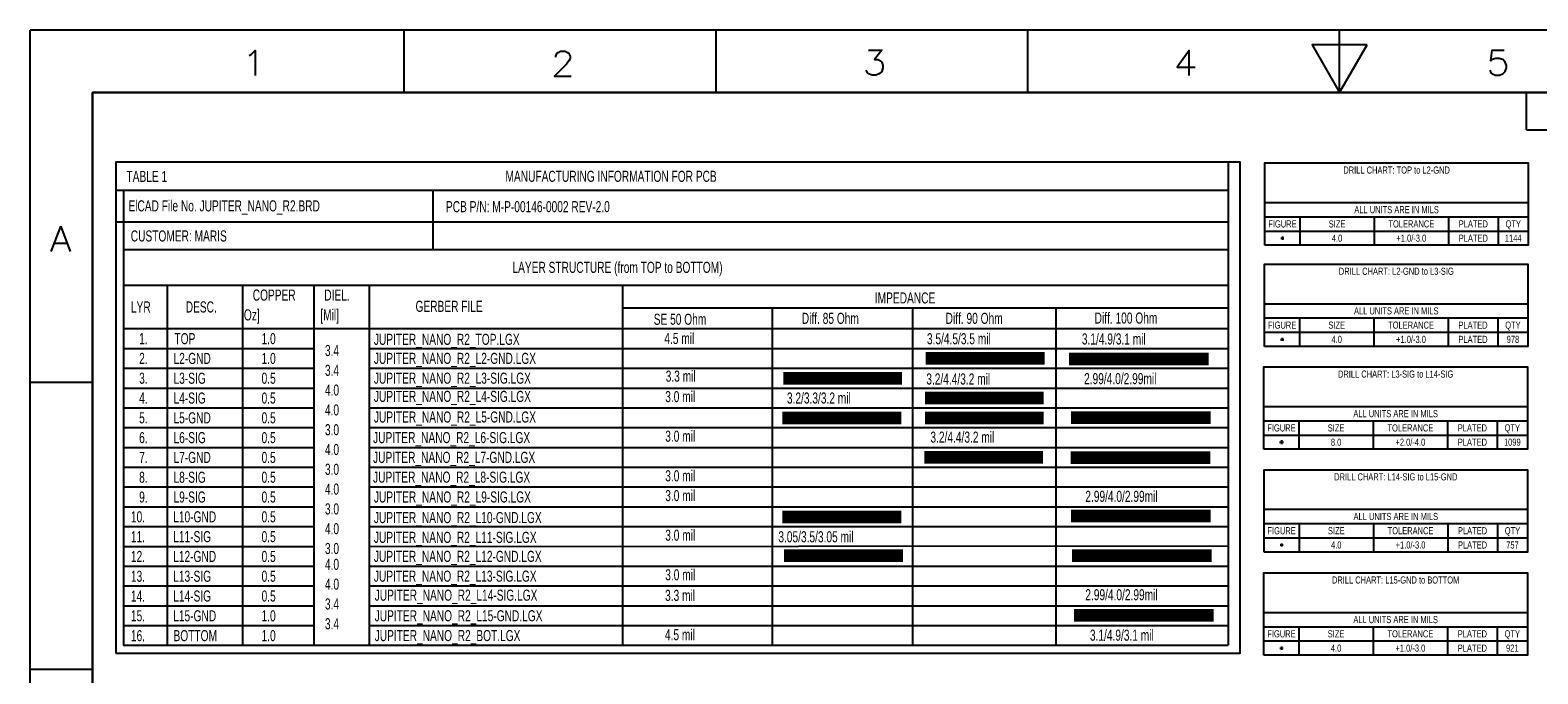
# Model space of a CAD drawing. Extents: x -64 to 356, y -42 to 255.
# Tile 30 of 31: x -64 to 178, y 152 to 255. Entities that reach past the tile are written whole.
import ezdxf
from ezdxf.enums import TextEntityAlignment as Align

# ---------------------------------------------------------------- set-up
doc = ezdxf.new("R2010")
doc.units = 0
for name, color, linetype in [('BG_DIMENSION', 7, 'CONTINUOUS'), ('BG_TITLE_A3', 7, 'CONTINUOUS'), ('MA_NCLEGEND-1-2', 7, 'CONTINUOUS'), ('MA_NCLEGEND-14-15', 7, 'CONTINUOUS'), ('MA_NCLEGEND-15-16', 7, 'CONTINUOUS'), ('MA_NCLEGEND-2-3', 7, 'CONTINUOUS'), ('MA_NCLEGEND-3-14', 7, 'CONTINUOUS')]:
    doc.layers.add(name, color=color, linetype=linetype)

# ---------------------------------------------------------------- blocks, each defined once
blk = doc.blocks.new('FIGURE_CROSS')
for points in [[(-0.5, 0), (0.5, 0)], [(0, 0.5), (0, -0.5)]]:
    blk.add_lwpolyline(points)

msp = doc.modelspace()

# ---------------------------------------------------------------- linework, layer by layer
at = {"layer": 'BG_DIMENSION'}
for points in [[(-50.4698, 155.5496), (129.8702, 155.5496), (129.8702, 234.2896), (-50.4698, 234.2896), (-50.4698, 155.5496)], [(127.9652, 234.2896), (127.9652, 156.87294)], [(-50.4698, 229.8446), (127.9652, 229.8446)], [(-49.1998, 229.8446), (-49.1998, 156.87294), (127.9652, 156.87294)], [(0.4572, 220.3196), (0.4572, 229.8446)], [(-50.4698, 224.7646), (127.9652, 224.7646)], [(-49.1998, 220.3196), (127.9652, 220.3196)], [(-49.1998, 214.6046), (127.9652, 214.6046)], [(-42.2148, 214.6046), (-42.2148, 156.87294)], [(-30.1498, 214.6046), (-30.1498, 156.87294)], [(-18.7198, 214.6046), (-18.7198, 156.87294)], [(-9.8298, 214.6046), (-9.8298, 156.87294)], [(30.8102, 214.65794), (30.8102, 156.99994)], [(30.8102, 210.97494), (127.9652, 210.97494), (127.9652, 210.7946)], [(54.8132, 210.97494), (54.8132, 156.87294)], [(77.2922, 210.97494), (77.2922, 156.87294)], [(100.2792, 211.080604), (100.2792, 156.978604)], [(-49.1998, 207.6196), (127.9652, 207.6196)], [(-49.1998, 204.4446), (-18.7198, 204.4446)], [(-9.8298, 204.4446), (127.9652, 204.4446)], [(-49.1998, 201.2696), (-18.7198, 201.2696)], [(-9.8298, 201.2696), (127.9652, 201.2696)], [(-49.1998, 198.0946), (-18.7198, 198.0946)], [(-9.8298, 198.0946), (127.9652, 198.0946)], [(-49.1998, 194.9196), (-18.7198, 194.9196)], [(-9.8298, 194.9196), (127.9652, 194.9196)], [(-49.1998, 191.7446), (-18.7198, 191.7446)], [(-9.8298, 191.7446), (127.9652, 191.7446)], [(-49.1998, 188.5696), (-18.7198, 188.5696)], [(-9.8298, 188.5696), (127.9652, 188.5696)], [(-49.1998, 185.3946), (-18.7198, 185.3946)], [(-9.8298, 185.3946), (127.9652, 185.3946)], [(-49.1998, 182.2196), (-18.7198, 182.2196)], [(-9.8298, 182.2196), (127.9652, 182.2196)], [(-49.1998, 179.0446), (-18.7198, 179.0446)], [(-9.8298, 179.0446), (127.9652, 179.0446)], [(-49.1998, 175.8696), (-18.7198, 175.8696)], [(-9.8298, 175.8696), (127.9652, 175.8696)], [(-49.1998, 172.6946), (-18.7198, 172.6946)], [(-9.8298, 172.6946), (127.9652, 172.790358)], [(-49.1998, 169.5196), (-18.7198, 169.5196)], [(-9.8298, 169.5196), (127.9652, 169.5196)], [(-49.1998, 166.3446), (-18.7198, 166.3446)], [(-9.8298, 166.3446), (127.9652, 166.3446)], [(-49.1998, 163.1696), (-18.7198, 163.1696)], [(-9.8298, 163.1696), (127.9652, 163.1696)], [(-49.1998, 159.9946), (-18.7198, 159.9946)], [(-9.8298, 159.9946), (127.9652, 159.9946)]]:
    msp.add_lwpolyline(points, dxfattribs=at)
at = {"layer": 'BG_DIMENSION', "const_width": 2.032}
for points in [[(79.4512, 202.8317), (98.5012, 202.8317)], [(102.43566, 202.76312), (124.8156, 202.76312)], [(56.5912, 199.6567), (75.6412, 199.6567)], [(79.3242, 196.4817), (98.3742, 196.4817)], [(56.4642, 193.3067), (75.5142, 193.3067)], [(79.3242, 193.3067), (98.3742, 193.3067)], [(102.7557, 193.34226), (125.13564, 193.34226)], [(79.1972, 186.9567), (98.2472, 186.9567)], [(102.67696, 186.90336), (125.0569, 186.90336)], [(56.4642, 177.4317), (75.5142, 177.4317)], [(102.7557, 177.56378), (125.13564, 177.56378)], [(56.7182, 171.2087), (75.7682, 171.2087)], [(102.91826, 171.20362), (125.2982, 171.20362)], [(103.24084, 161.62528), (125.62078, 161.62528)]]:
    msp.add_lwpolyline(points, dxfattribs=at)
at = {"layer": 'BG_TITLE_A3'}
for points in [[(-64.191896, -41.52138), (-64.191896, 255.478534)], [(355.808026, 255.478534), (-64.191896, 255.478534)], [(-4.192016, 245.478554), (-4.192016, 255.478534)], [(45.808138, 245.478554), (45.808138, 255.478534)], [(95.808038, 245.478554), (95.808038, 255.478534)], [(145.808192, 245.478554), (145.808192, 255.478534)], [(-29.048964, 251.43206), (-28.667964, 251.62256), (-28.096718, 252.19406), (-28.096718, 248.194068)], [(20.100798, 251.14123), (20.100798, 251.33173), (20.291044, 251.71273), (20.481544, 251.90323), (20.862544, 252.09373), (21.624544, 252.09373), (22.005544, 251.90323), (22.196044, 251.71273), (22.38629, 251.33173), (22.38629, 250.95073), (22.196044, 250.569984), (21.815044, 249.998484), (19.910298, 248.093738), (22.57679, 248.093738)], [(70.277736, 252.276864), (72.372982, 252.276864), (71.229982, 250.753118), (71.801482, 250.753118), (72.182482, 250.562618), (72.372982, 250.372118), (72.563482, 249.800618), (72.563482, 249.419872), (72.372982, 248.848372), (71.991982, 248.467372), (71.420482, 248.276872), (70.848982, 248.276872), (70.277736, 248.467372), (70.087236, 248.657872), (69.896736, 249.038872)], [(121.684288, 248.194068), (121.684288, 252.19406), (119.779542, 249.527314), (122.636788, 249.527314)], [(169.89679, 249.038872), (170.08729, 248.657872), (170.277536, 248.467372), (170.849036, 248.276872), (171.420536, 248.276872), (171.992036, 248.467372), (172.372782, 248.848372), (172.563282, 249.419872), (172.563282, 249.800618), (172.372782, 250.372118), (171.992036, 250.753118), (171.420536, 250.943618), (170.849036, 250.943618), (170.277536, 250.753118), (170.08729, 250.562618), (170.277536, 252.276864), (172.182282, 252.276864)], [(345.808046, 245.478554), (-54.191916, 245.478554)], [(-54.191916, 245.478554), (-54.191916, -31.5214)], [(175.808132, 239.478566), (175.808132, 245.478554)], [(175.808132, 239.478566), (345.808046, 239.478566)], [(-60.806584, 219.978732), (-59.282838, 223.978724), (-57.759092, 219.978732)], [(-60.235084, 221.311978), (-58.330338, 221.311978)], [(-54.191916, 198.97852), (-64.191896, 198.97852)], [(-54.191916, 152.978612), (-64.191896, 152.978612)]]:
    msp.add_lwpolyline(points, dxfattribs=at)
for points in [[(150.222712, 253.098554), (141.393672, 253.098554), (145.808192, 245.478554)], [(-54.191916, -31.5214), (-54.191916, 245.478554), (345.808046, 245.478554), (345.808046, -31.5214)]]:
    msp.add_lwpolyline(points, close=True, dxfattribs=at)
at = {"layer": 'MA_NCLEGEND-1-2'}
msp.add_lwpolyline([(133.8326, 220.98), (133.8326, 234.188), (176.0728, 234.188), (176.0728, 220.98)], close=True, dxfattribs=at)
for points in [[(133.8326, 227.838), (176.0728, 227.838)], [(133.8326, 225.552), (176.0728, 225.552)], [(139.446, 225.552), (139.446, 220.98)], [(151.3586, 225.552), (151.3586, 220.98)], [(163.2712, 225.552), (163.2712, 220.98)], [(171.2468, 225.552), (171.2468, 220.98)], [(133.8326, 223.266), (176.0728, 223.266)]]:
    msp.add_lwpolyline(points, dxfattribs=at)
at = {"layer": 'MA_NCLEGEND-14-15'}
msp.add_lwpolyline([(133.7056, 171.7802), (133.7056, 184.9882), (175.9458, 184.9882), (175.9458, 171.7802)], close=True, dxfattribs=at)
for points in [[(133.7056, 178.6382), (175.9458, 178.6382)], [(133.7056, 176.3522), (175.9458, 176.3522)], [(139.319, 176.3522), (139.319, 171.7802)], [(151.2316, 176.3522), (151.2316, 171.7802)], [(163.1442, 176.3522), (163.1442, 171.7802)], [(171.1198, 176.3522), (171.1198, 171.7802)], [(133.7056, 174.0662), (175.9458, 174.0662)]]:
    msp.add_lwpolyline(points, dxfattribs=at)
at = {"layer": 'MA_NCLEGEND-15-16'}
msp.add_lwpolyline([(133.6802, 155.2448), (133.6802, 168.4528), (175.9204, 168.4528), (175.9204, 155.2448)], close=True, dxfattribs=at)
for points in [[(133.6802, 162.1028), (175.9204, 162.1028)], [(133.6802, 159.8168), (175.9204, 159.8168)], [(139.2936, 159.8168), (139.2936, 155.2448)], [(151.2062, 159.8168), (151.2062, 155.2448)], [(163.1188, 159.8168), (163.1188, 155.2448)], [(171.0944, 159.8168), (171.0944, 155.2448)], [(133.6802, 157.5308), (175.9204, 157.5308)]]:
    msp.add_lwpolyline(points, dxfattribs=at)
at = {"layer": 'MA_NCLEGEND-2-3'}
msp.add_lwpolyline([(133.7818, 204.7494), (133.7818, 217.9574), (176.022, 217.9574), (176.022, 204.7494)], close=True, dxfattribs=at)
for points in [[(133.7818, 211.6074), (176.022, 211.6074)], [(133.7818, 209.3214), (176.022, 209.3214)], [(139.3952, 209.3214), (139.3952, 204.7494)], [(151.3078, 209.3214), (151.3078, 204.7494)], [(163.2204, 209.3214), (163.2204, 204.7494)], [(171.196, 209.3214), (171.196, 204.7494)], [(133.7818, 207.0354), (176.022, 207.0354)]]:
    msp.add_lwpolyline(points, dxfattribs=at)
at = {"layer": 'MA_NCLEGEND-3-14'}
msp.add_lwpolyline([(133.6802, 188.2648), (133.6802, 201.4728), (175.9204, 201.4728), (175.9204, 188.2648)], close=True, dxfattribs=at)
for points in [[(133.6802, 195.1228), (175.9204, 195.1228)], [(133.6802, 192.8368), (175.9204, 192.8368)], [(139.2936, 192.8368), (139.2936, 188.2648)], [(151.2062, 192.8368), (151.2062, 188.2648)], [(163.1188, 192.8368), (163.1188, 188.2648)], [(171.0944, 192.8368), (171.0944, 188.2648)], [(133.6802, 190.5508), (175.9204, 190.5508)]]:
    msp.add_lwpolyline(points, dxfattribs=at)

# ---------------------------------------------------------------- block references
at = {"layer": 'MA_NCLEGEND-1-2', "xscale": 0.508, "yscale": 0.508}
msp.add_blockref('FIGURE_CROSS', (136.6393, 222.123), dxfattribs=at)
at = {"layer": 'MA_NCLEGEND-14-15', "xscale": 0.508, "yscale": 0.508}
msp.add_blockref('FIGURE_CROSS', (136.5123, 172.9232), dxfattribs=at)
at = {"layer": 'MA_NCLEGEND-15-16', "xscale": 0.508, "yscale": 0.508}
msp.add_blockref('FIGURE_CROSS', (136.4869, 156.3878), dxfattribs=at)
at = {"layer": 'MA_NCLEGEND-2-3', "xscale": 0.508, "yscale": 0.508}
msp.add_blockref('FIGURE_CROSS', (136.5885, 205.8924), dxfattribs=at)
at = {"layer": 'MA_NCLEGEND-3-14', "xscale": 0.635, "yscale": 0.635}
msp.add_blockref('FIGURE_CROSS', (136.4869, 189.4078), dxfattribs=at)

# ---------------------------------------------------------------- texts
at = {"layer": 'BG_DIMENSION', "width": 0.685714}
for s, p in [('TABLE 1', (-48.7426, 231.14)), ('MANUFACTURING INFORMATION FOR PCB', (12.0396, 231.157018)), ('ElCAD File No. JUPITER_NANO_R2.BRD', (-48.4378, 226.4156)), ('PCB P/N: M-P-00146-0002 REV-2.0', (2.4892, 226.2886)), ('CUSTOMER: MARIS', (-48.0568, 221.5896)), ('LAYER STRUCTURE (from TOP to BOTTOM)', (13.1572, 216.552018)), ('COPPER', (-28.4988, 212.107018)), ('DIEL.', (-17.018, 212.107018)), ('IMPEDANCE', (71.274432, 211.650072)), ('LYR', (-48.0314, 210.202018)), ('DESC.', (-39.243, 210.202018)), ('   [Oz]', (-31.7246, 208.932018)), ('[Mil]', (-17.653, 208.932018)), ('GERBER FILE', (-2.3876, 210.303618)), ('Diff. 100 Ohm', (106.523282, 208.42351)), ('SE 50 Ohm', (35.814, 208.23174)), ('Diff. 85 Ohm', (59.563, 208.375758)), ('Diff. 90 Ohm', (82.6262, 208.375758)), ('1.', (-46.7106, 205.122018)), ('TOP', (-41.0464, 205.122018)), ('1.0', (-27.0764, 205.122018)), ('JUPITER_NANO_R2_TOP.LGX', (-9.0678, 205.00594)), ('4.5 mil', (37.5158, 205.149958)), ('3.5/4.5/3.5 mil', (79.629, 205.105)), ('3.1/4.9/3.1 mil', (104.47782, 205.068678)), ('2.', (-46.7106, 201.947018)), ('L2-GND', (-41.1988, 201.947018)), ('1.0', (-27.0764, 201.947018)), ('3.4', (-16.9164, 203.217018)), ('JUPITER_NANO_R2_L2-GND.LGX', (-9.0678, 201.95794)), ('3.4', (-16.9164, 200.042018)), ('3.3 mil', (37.738304, 199.103742)), ('3.', (-46.7106, 198.772018)), ('L3-SIG', (-41.1988, 198.772018)), ('0.5', (-27.0764, 198.772018)), ('4.0', (-16.9164, 196.867018)), ('JUPITER_NANO_R2_L3-SIG.LGX', (-9.0678, 198.78294)), ('3.2/4.4/3.2 mil', (79.5274, 198.6534)), ('2.99/4.0/2.99mil', (104.83342, 198.708518)), ('4.', (-46.7106, 195.597018)), ('L4-SIG', (-41.1988, 195.597018)), ('0.5', (-27.0764, 195.597018)), ('JUPITER_NANO_R2_L4-SIG.LGX', (-9.0678, 195.86194)), ('3.0 mil', (37.662104, 195.824602)), ('3.2/3.3/3.2 mil', (57.1754, 195.599558)), ('5.', (-46.7106, 192.422018)), ('L5-GND', (-41.1988, 192.422018)), ('0.5', (-27.0764, 192.422018)), ('4.0', (-16.9164, 193.692018)), ('JUPITER_NANO_R2_L5-GND.LGX', (-9.0678, 192.55994)), ('6.', (-46.7106, 189.247018)), ('L6-SIG', (-41.1988, 189.247018)), ('0.5', (-27.0764, 189.247018)), ('3.0', (-16.9164, 190.517018)), ('JUPITER_NANO_R2_L6-SIG.LGX', (-9.1948, 189.25794)), ('3.0 mil', (37.662104, 189.474602)), ('3.2/4.4/3.2 mil', (80.1878, 189.325758)), ('4.0', (-16.9164, 187.342018)), ('7.', (-46.7106, 186.072018)), ('L7-GND', (-41.1988, 186.072018)), ('0.5', (-27.0764, 186.072018)), ('JUPITER_NANO_R2_L7-GND.LGX', (-9.1948, 186.08294)), ('8.', (-46.7106, 182.897018)), ('L8-SIG', (-41.1988, 182.897018)), ('0.5', (-27.0764, 182.897018)), ('3.0', (-16.9164, 184.167018)), ('JUPITER_NANO_R2_L8-SIG.LGX', (-9.1948, 182.90794)), ('3.0 mil', (37.662104, 183.124602)), ('9.', (-46.7106, 179.722018)), ('L9-SIG', (-41.1988, 179.722018)), ('0.5', (-27.0764, 179.722018)), ('4.0', (-16.9164, 180.992018)), ('JUPITER_NANO_R2_L9-SIG.LGX', (-9.0678, 179.73294)), ('3.0 mil', (37.662104, 179.949602)), ('2.99/4.0/2.99mil', (105.029, 179.835302)), ('3.0', (-16.9164, 177.817018)), ('10.', (-48.0314, 176.547018)), ('L10-GND', (-41.2496, 176.547018)), ('0.5', (-27.0764, 176.547018)), ('JUPITER_NANO_R2_L10-GND.LGX', (-9.0678, 176.43094)), ('11.', (-48.0314, 173.372018)), ('L11-SIG', (-41.2496, 173.372018)), ('0.5', (-27.0764, 173.372018)), ('4.0', (-16.9164, 174.642018)), ('JUPITER_NANO_R2_L11-SIG.LGX', (-9.0678, 173.25594)), ('3.0 mil', (37.662104, 173.599602)), ('3.05/3.5/3.05 mil', (55.80126, 173.346618)), ('12.', (-48.0314, 170.197018)), ('L12-GND', (-41.2496, 170.197018)), ('0.5', (-27.0764, 170.197018)), ('3.0', (-16.9164, 171.467018)), ('JUPITER_NANO_R2_L12-GND.LGX', (-9.0678, 170.20794)), ('4.0', (-16.9164, 168.927018)), ('13.', (-48.0314, 167.022018)), ('L13-SIG', (-41.2496, 167.022018)), ('0.5', (-27.0764, 167.022018)), ('4.0', (-16.9164, 165.752018)), ('JUPITER_NANO_R2_L13-SIG.LGX', (-9.0678, 167.03294)), ('3.0 mil', (37.662104, 167.249602)), ('14.', (-48.0314, 163.847018)), ('L14-SIG', (-41.2496, 163.847018)), ('0.5', (-27.0764, 163.847018)), ('JUPITER_NANO_R2_L14-SIG.LGX', (-8.9408, 163.98494)), ('3.3 mil', (37.636704, 163.950142)), ('2.99/4.0/2.99mil', (105.029, 164.056822)), ('15.', (-48.0314, 160.672018)), ('L15-GND', (-41.2496, 160.672018)), ('1.0', (-27.0764, 160.672018)), ('3.4', (-16.9164, 162.577018)), ('JUPITER_NANO_R2_L15-GND.LGX', (-8.9408, 160.68294)), ('3.4', (-16.9164, 159.402018)), ('16.', (-48.0314, 157.497018)), ('BOTTOM', (-41.1988, 157.497018)), ('1.0', (-27.0764, 157.497018)), ('JUPITER_NANO_R2_BOT.LGX', (-8.9408, 157.50794)), ('4.5 mil', (37.611304, 157.650942)), ('3.1/4.9/3.1 mil', (105.7656, 157.570678))]:
    msp.add_text(s, height=1.778, dxfattribs=at).set_placement(p)
at = {"layer": 'MA_NCLEGEND-1-2', "width": 0.688889}
for s, p in [('DRILL CHART: TOP to L2-GND', (154.9527, 232.4735)), ('FIGURE', (136.6393, 223.8375)), ('SIZE', (145.4023, 223.8375)), ('ALL UNITS ARE IN MILS', (154.9527, 226.1235)), ('TOLERANCE', (157.3149, 223.8375)), ('PLATED', (167.259, 223.8375)), ('QTY', (173.6598, 223.8375)), ('4.0', (145.4023, 221.5515)), ('+1.0/-3.0', (157.3149, 221.5515)), ('PLATED', (167.259, 221.5515)), ('1144', (173.6598, 221.5515))]:
    msp.add_text(s, height=1.143, dxfattribs=at).set_placement(p, align=Align.CENTER)
at = {"layer": 'MA_NCLEGEND-1-2'}
msp.add_text('v4', height=0.254, dxfattribs=at).set_placement((136.6393, 222.123), align=Align.MIDDLE_CENTER)
at = {"layer": 'MA_NCLEGEND-14-15', "width": 0.688889}
for s, p in [('DRILL CHART: L14-SIG to L15-GND', (154.8257, 183.2737)), ('ALL UNITS ARE IN MILS', (154.8257, 176.9237)), ('FIGURE', (136.5123, 174.6377)), ('SIZE', (145.2753, 174.6377)), ('TOLERANCE', (157.1879, 174.6377)), ('PLATED', (167.132, 174.6377)), ('QTY', (173.5328, 174.6377)), ('4.0', (145.2753, 172.3517)), ('+1.0/-3.0', (157.1879, 172.3517)), ('PLATED', (167.132, 172.3517)), ('757', (173.5328, 172.3517))]:
    msp.add_text(s, height=1.143, dxfattribs=at).set_placement(p, align=Align.CENTER)
at = {"layer": 'MA_NCLEGEND-14-15'}
msp.add_text('v4', height=0.254, dxfattribs=at).set_placement((136.5123, 172.9232), align=Align.MIDDLE_CENTER)
at = {"layer": 'MA_NCLEGEND-15-16', "width": 0.688889}
for s, p in [('DRILL CHART: L15-GND to BOTTOM', (154.8003, 166.7383)), ('ALL UNITS ARE IN MILS', (154.8003, 160.3883)), ('FIGURE', (136.4869, 158.1023)), ('SIZE', (145.2499, 158.1023)), ('TOLERANCE', (157.1625, 158.1023)), ('PLATED', (167.1066, 158.1023)), ('QTY', (173.5074, 158.1023)), ('4.0', (145.2499, 155.8163)), ('+1.0/-3.0', (157.1625, 155.8163)), ('PLATED', (167.1066, 155.8163)), ('921', (173.5074, 155.8163))]:
    msp.add_text(s, height=1.143, dxfattribs=at).set_placement(p, align=Align.CENTER)
at = {"layer": 'MA_NCLEGEND-15-16'}
msp.add_text('v4', height=0.254, dxfattribs=at).set_placement((136.4869, 156.3878), align=Align.MIDDLE_CENTER)
at = {"layer": 'MA_NCLEGEND-2-3', "width": 0.688889}
for s, p in [('DRILL CHART: L2-GND to L3-SIG', (154.9019, 216.2429)), ('ALL UNITS ARE IN MILS', (154.9019, 209.8929)), ('FIGURE', (136.5885, 207.6069)), ('SIZE', (145.3515, 207.6069)), ('TOLERANCE', (157.2641, 207.6069)), ('PLATED', (167.2082, 207.6069)), ('QTY', (173.609, 207.6069)), ('4.0', (145.3515, 205.3209)), ('+1.0/-3.0', (157.2641, 205.3209)), ('PLATED', (167.2082, 205.3209)), ('978', (173.609, 205.3209))]:
    msp.add_text(s, height=1.143, dxfattribs=at).set_placement(p, align=Align.CENTER)
at = {"layer": 'MA_NCLEGEND-2-3'}
msp.add_text('v4', height=0.254, dxfattribs=at).set_placement((136.5885, 205.8924), align=Align.MIDDLE_CENTER)
at = {"layer": 'MA_NCLEGEND-3-14', "width": 0.688889}
for s, p in [('DRILL CHART: L3-SIG to L14-SIG', (154.8003, 199.7583)), ('ALL UNITS ARE IN MILS', (154.8003, 193.4083)), ('FIGURE', (136.4869, 191.1223)), ('SIZE', (145.2499, 191.1223)), ('TOLERANCE', (157.1625, 191.1223)), ('PLATED', (167.1066, 191.1223)), ('QTY', (173.5074, 191.1223)), ('8.0', (145.2499, 188.8363)), ('+2.0/-4.0', (157.1625, 188.8363)), ('PLATED', (167.1066, 188.8363)), ('1099', (173.5074, 188.8363))]:
    msp.add_text(s, height=1.143, dxfattribs=at).set_placement(p, align=Align.CENTER)
at = {"layer": 'MA_NCLEGEND-3-14'}
msp.add_text('v8', height=0.3175, dxfattribs=at).set_placement((136.4869, 189.4078), align=Align.MIDDLE_CENTER)

doc.saveas('drawing.dxf')
